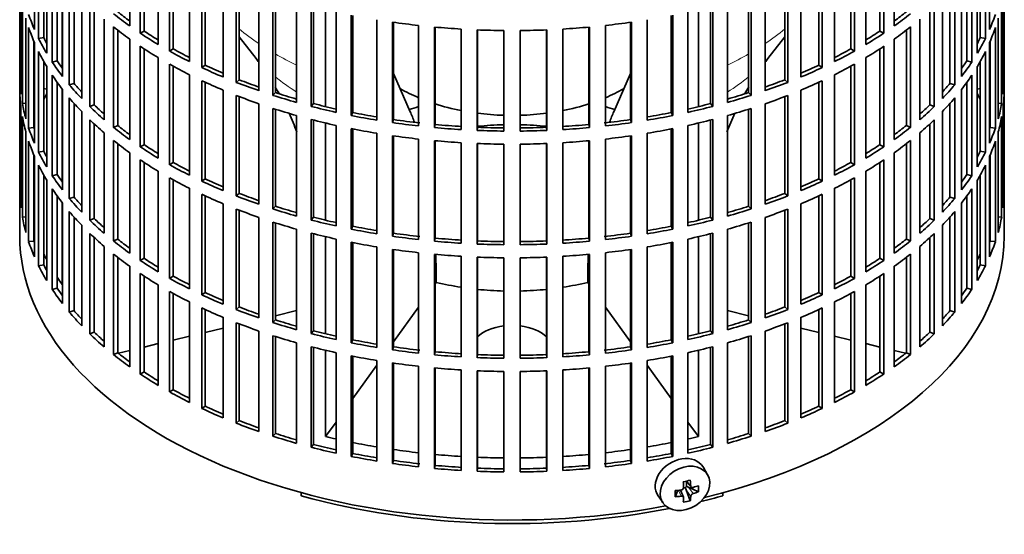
# Model space of a CAD drawing. Header units: millimetres. Extents: x 160 to 756, y -1041 to 1345.
# Tile 2 of 15: x 567 to 751, y -1027 to -930. Entities that reach past the tile are written whole.
import ezdxf

# ---------------------------------------------------------------- set-up
doc = ezdxf.new("R2010")
doc.units = ezdxf.units.MM
for name, color, linetype in [('M5X8_UNI7687', 7, 'Continuous'), ('VSI134_FILTRO_A', 7, 'Continuous'), ('VSI134_GIUNTO_8×', 7, 'Continuous'), ('VSI134_SUPPORTO_', 7, 'Continuous')]:
    doc.layers.add(name, color=color, linetype=linetype)

# ---------------------------------------------------------------- blocks, each defined once
blk = doc.blocks.new('SE4')
at = {"layer": 'M5X8_UNI7687', "color": 7, "linetype": 'Continuous', "lineweight": 35}
for p, q in [((571.66, -943.37), (571.11, -943.27)), ((746.12, -943.27), (745.57, -943.37)), ((695.17, -1015.46), (694.38, -1014.07)), ((691.1, -1016.65), (692.11, -1017.73)), ((691.23, -1016.79), (691.23, -1017.64)), ((689.08, -1019.55), (689.61, -1018.37)), ((690.66, -1019.64), (690.11, -1018.3)), ((691.06, -1017.83), (690.64, -1017.92)), ((691.93, -1020.29), (691.16, -1018.28)), ((693.47, -1018.63), (691.63, -1017.77)), ((685.92, -1019.4), (686.84, -1020.71))]:
    blk.add_line(p, q, dxfattribs=at)
at = {"layer": 'M5X8_UNI7687', "color": 4, "linetype": 'Continuous', "lineweight": 9}
for p, q in [((691.2, -1016.63), (692.02, -1017.5)), ((690.21, -1019.45), (689.76, -1018.35)), ((692.02, -1019.48), (691.16, -1018.28)), ((691.63, -1017.77), (692.48, -1018.97))]:
    blk.add_line(p, q, dxfattribs=at)
at = {"layer": 'M5X8_UNI7687', "color": 7, "linetype": 'Continuous', "lineweight": 35}
for centre, radius, start, end in [((577.99, -949.77), 10, 149.5344, 150.749), ((690.15, -1017.77), 0.528, 276.4555, 357.8986)]:
    blk.add_arc(centre, radius, start, end, dxfattribs=at)
for centre, major_axis, ratio, start_param, end_param in [((569.82, -948.05), (1.01, 4.83), 0.279258, 0.911533, 0.977038), ((690.08, -1016.62), (4.23, 2.67), 0.767256, 0, 3.174849), ((690.08, -1016.62), (4.23, 2.67), 0.767256, 6.249929, 6.283185), ((688.72, -1016.96), (9.07, 1.85), 0.019763, -1.362564, -1.212872), ((688.11, -1013.24), (1.53, -9.88), 0.211325, 1.060011, 1.174571), ((687.82, -1013.3), (2.6, -9.66), 0.345066, 1.029371, 1.14393), ((687.97, -1013.39), (9.99, 0.35), 0.508283, -1.119427, -1.004868), ((685.84, -1015.06), (5.99, -7.06), 0.675161, 0.597011, 0.746703), ((687.97, -1013.39), (9.99, 0.35), 0.508283, 4.80694, 4.9215), ((691.6, -1013.85), (-1.49, -9.14), 0.222064, -1.011937, -0.862245), ((691.47, -1017.95), (-0.426, -0.263), 0.771805, 4.793187, 5.319985), ((691.64, -1018.19), (-0.389, 0.866), 0.498877, 0.936528, 1.454729), ((691.64, -1018.19), (-0.787, 0.46), 0.398513, 4.948942, 5.467143), ((687.97, -1013.14), (9.99, -0.39), 0.642024, -1.076849, -0.96229), ((687.97, -1013.14), (9.99, -0.39), 0.642024, 4.849519, 4.964078), ((688.11, -1013.24), (1.53, -9.88), 0.211325, 0.703193, 0.817753), ((688.72, -1011.96), (8.01, -4.64), 0.916989, 5.413008, 5.5627), ((687.82, -1013.3), (2.6, -9.66), 0.345066, 0.672553, 0.787113)]:
    blk.add_ellipse(centre, major_axis=major_axis, ratio=ratio, start_param=start_param, end_param=end_param, dxfattribs=at)
blk.add_ellipse((690.94, -1017.98), major_axis=(-4.17, -2.63), ratio=0.767256, dxfattribs=at)
for points in [[(692.02, -1017.5), (692.02, -1017.52), (692.02, -1017.55), (692.03, -1017.59), (692.04, -1017.63), (692.06, -1017.66), (692.08, -1017.69), (692.1, -1017.72), (692.13, -1017.75), (692.16, -1017.78), (692.2, -1017.8), (692.23, -1017.81), (692.27, -1017.82), (692.31, -1017.83), (692.35, -1017.83), (692.39, -1017.83), (692.44, -1017.82), (692.47, -1017.82), (692.48, -1017.81)], [(692.48, -1018.97), (692.47, -1018.98), (692.44, -1018.99), (692.39, -1019.01), (692.35, -1019.03), (692.31, -1019.05), (692.27, -1019.08), (692.23, -1019.11), (692.2, -1019.14), (692.16, -1019.18), (692.13, -1019.21), (692.1, -1019.25), (692.08, -1019.29), (692.06, -1019.33), (692.04, -1019.36), (692.03, -1019.4), (692.02, -1019.44), (692.02, -1019.46), (692.02, -1019.48)], [(690.68, -1019.76), (690.68, -1019.74), (690.68, -1019.72), (690.67, -1019.68), (690.66, -1019.65), (690.65, -1019.62), (690.63, -1019.59), (690.61, -1019.56), (690.58, -1019.54), (690.55, -1019.51), (690.52, -1019.49), (690.48, -1019.48), (690.44, -1019.46), (690.4, -1019.45), (690.35, -1019.45), (690.31, -1019.44), (690.26, -1019.44), (690.23, -1019.45), (690.21, -1019.45)]]:
    blk.add_open_spline(points, degree=3, dxfattribs=at)
at = {"layer": 'VSI134_FILTRO_A', "color": 7, "linetype": 'Continuous', "lineweight": 35}
for p, q in [((566.62, -806.68), (566.62, -970.79)), ((750.62, -970.79), (750.62, -806.68)), ((569.37, -913.48), (569.37, -932.25)), ((587.18, -912.81), (587.18, -931.59)), ((589.12, -914.15), (589.12, -932.93)), ((728.11, -914.15), (728.11, -932.93)), ((730.06, -912.81), (730.06, -931.59)), ((747.86, -913.48), (747.86, -932.25)), ((570.16, -915.16), (570.16, -933.94)), ((589.86, -914.64), (589.86, -932.54)), ((592.5, -916.28), (592.5, -935.06)), ((724.73, -916.28), (724.73, -935.06)), ((727.37, -914.64), (727.37, -932.54)), ((747.08, -915.16), (747.08, -933.94)), ((571.11, -916.97), (571.11, -933.77)), ((571.66, -917.92), (571.66, -936.7)), ((594.64, -917.52), (594.64, -936.3)), ((595.32, -917.89), (595.32, -935.87)), ((721.92, -917.89), (721.92, -935.87)), ((722.59, -917.52), (722.59, -936.3)), ((745.57, -917.92), (745.57, -936.7)), ((746.12, -916.97), (746.12, -933.77)), ((572.69, -919.56), (572.69, -938.34)), ((598.33, -919.47), (598.33, -938.25)), ((718.9, -919.47), (718.9, -938.25)), ((744.54, -919.56), (744.54, -938.34)), ((573.62, -920.9), (573.62, -938.12)), ((600.65, -920.59), (600.65, -939.37)), ((601.26, -920.87), (601.26, -938.91)), ((715.98, -920.87), (715.98, -938.91)), ((716.59, -920.59), (716.59, -939.37)), ((743.61, -920.9), (743.61, -938.12)), ((566.63, -922.68), (566.63, -941.46)), ((574.61, -922.23), (574.61, -941.01)), ((604.61, -922.35), (604.61, -941.13)), ((607.09, -923.35), (607.09, -942.13)), ((607.63, -923.56), (607.63, -941.64)), ((709.6, -923.56), (709.6, -941.64)), ((710.14, -923.35), (710.14, -942.13)), ((712.62, -922.35), (712.62, -941.13)), ((742.63, -922.23), (742.63, -941.01)), ((750.6, -922.68), (750.6, -941.46)), ((575.89, -923.81), (575.89, -942.59)), ((576.77, -924.84), (576.77, -942.32)), ((611.31, -924.9), (611.31, -943.68)), ((705.92, -924.9), (705.92, -943.68)), ((740.46, -924.84), (740.46, -942.32)), ((741.35, -923.81), (741.35, -942.59)), ((566.85, -925.56), (566.85, -944.34)), ((567.11, -927.3), (567.11, -946.08)), ((578.2, -926.37), (578.2, -945.15)), ((613.93, -925.78), (613.93, -944.56)), ((614.4, -925.92), (614.4, -944.04)), ((618.37, -927.11), (618.37, -945.89)), ((698.86, -927.11), (698.86, -945.89)), ((702.84, -925.92), (702.84, -944.04)), ((703.3, -925.78), (703.3, -944.56)), ((739.04, -926.37), (739.04, -945.15)), ((750.12, -927.3), (750.12, -946.08)), ((750.39, -925.56), (750.39, -944.34)), ((579.71, -927.89), (579.71, -946.66)), ((580.55, -928.68), (580.55, -946.35)), ((621.11, -927.85), (621.11, -946.63)), ((621.5, -927.95), (621.5, -946.09)), ((625.73, -928.95), (625.73, -947.73)), ((691.5, -928.95), (691.5, -947.73)), ((695.74, -927.95), (695.74, -946.09)), ((696.12, -927.85), (696.12, -946.63)), ((736.68, -928.68), (736.68, -946.35)), ((737.52, -927.89), (737.52, -946.66)), ((567.76, -930.16), (567.76, -948.94)), ((582.4, -930.32), (582.4, -949.1)), ((628.58, -929.55), (628.58, -948.33)), ((628.88, -929.61), (628.88, -947.78)), ((633.35, -930.42), (633.35, -949.2)), ((636.27, -930.87), (636.27, -949.65)), ((636.49, -930.9), (636.49, -949.09)), ((680.75, -930.9), (680.75, -949.09)), ((680.96, -930.87), (680.96, -949.65)), ((683.89, -930.42), (683.89, -949.2)), ((688.35, -929.61), (688.35, -947.78)), ((688.66, -929.55), (688.66, -948.33)), ((734.84, -930.32), (734.84, -949.1)), ((749.47, -930.16), (749.47, -948.94)), ((568.29, -931.89), (568.29, -950.67)), ((584.13, -931.75), (584.13, -950.53)), ((584.93, -932.37), (584.93, -950.18)), ((589.86, -932.54), (589.12, -932.93)), ((641.15, -931.5), (641.15, -950.27)), ((644.13, -931.8), (644.13, -950.58)), ((644.26, -931.81), (644.26, -950.01)), ((649.09, -932.18), (649.09, -950.96)), ((652.11, -932.33), (652.11, -951.11)), ((652.15, -932.33), (652.15, -950.53)), ((657.1, -932.45), (657.1, -951.23)), ((660.13, -932.45), (660.13, -951.23)), ((665.08, -932.33), (665.08, -950.53)), ((665.13, -932.33), (665.13, -951.11)), ((668.14, -932.18), (668.14, -950.96)), ((672.97, -931.81), (672.97, -950.01)), ((673.1, -931.8), (673.1, -950.58)), ((676.08, -931.5), (676.08, -950.27)), ((727.37, -932.54), (728.11, -932.93)), ((732.31, -932.37), (732.31, -950.18)), ((733.1, -931.75), (733.1, -950.53)), ((748.94, -931.89), (748.94, -950.67)), ((569.27, -934.46), (569.27, -950.54)), ((569.37, -934.7), (569.37, -953.48)), ((571.11, -933.77), (570.16, -933.94)), ((587.18, -934.04), (587.18, -952.82)), ((730.06, -934.04), (730.06, -952.82)), ((746.12, -933.77), (747.08, -933.94)), ((747.86, -934.7), (747.86, -953.48)), ((747.97, -934.46), (747.97, -950.54)), ((570.16, -936.39), (570.16, -955.17)), ((589.12, -935.38), (589.12, -954.16)), ((589.86, -935.87), (589.86, -953.77)), ((595.32, -935.87), (594.64, -936.3)), ((721.92, -935.87), (722.59, -936.3)), ((727.37, -935.87), (727.37, -953.77)), ((728.11, -935.38), (728.11, -954.16)), ((747.08, -936.39), (747.08, -955.17)), ((571.11, -938.2), (571.11, -955)), ((573.62, -938.12), (572.69, -938.34)), ((592.5, -937.51), (592.5, -956.29)), ((724.73, -937.51), (724.73, -956.29)), ((743.61, -938.12), (744.54, -938.34)), ((746.12, -938.2), (746.12, -955)), ((571.66, -939.15), (571.66, -957.93)), ((594.64, -938.75), (594.64, -957.52)), ((595.32, -939.12), (595.32, -957.1)), ((601.26, -938.91), (600.65, -939.37)), ((715.98, -938.91), (716.59, -939.37)), ((721.92, -939.12), (721.92, -957.1)), ((722.59, -938.75), (722.59, -957.52)), ((745.57, -939.15), (745.57, -957.93)), ((566.85, -941.45), (566.63, -941.46)), ((572.69, -940.79), (572.69, -959.57)), ((598.33, -940.7), (598.33, -959.48)), ((600.65, -941.82), (600.65, -960.6)), ((607.63, -941.64), (607.09, -942.13)), ((709.6, -941.64), (710.14, -942.13)), ((716.59, -941.82), (716.59, -960.6)), ((718.9, -940.7), (718.9, -959.48)), ((744.54, -940.79), (744.54, -959.57)), ((750.39, -941.45), (750.6, -941.46)), ((566.63, -943.91), (566.63, -962.69)), ((573.62, -942.13), (573.62, -959.35)), ((574.61, -943.46), (574.61, -962.23)), ((576.77, -942.32), (575.89, -942.59)), ((601.26, -942.1), (601.26, -960.14)), ((604.61, -943.58), (604.61, -962.36)), ((712.62, -943.58), (712.62, -962.36)), ((715.98, -942.1), (715.98, -960.14)), ((740.46, -942.32), (741.35, -942.59)), ((742.63, -943.46), (742.63, -962.23)), ((743.61, -942.13), (743.61, -959.35)), ((750.6, -943.91), (750.6, -962.69)), ((575.89, -945.04), (575.89, -963.82)), ((607.09, -944.58), (607.09, -963.36)), ((607.63, -944.79), (607.63, -962.87)), ((614.4, -944.04), (613.93, -944.56)), ((702.84, -944.04), (703.3, -944.56)), ((709.6, -944.79), (709.6, -962.87)), ((710.14, -944.58), (710.14, -963.36)), ((741.35, -945.04), (741.35, -963.82)), ((566.85, -946.79), (566.85, -965.57)), ((567.76, -946.03), (567.11, -946.08)), ((576.77, -946.06), (576.77, -963.55)), ((580.55, -946.35), (579.71, -946.66)), ((611.31, -946.13), (611.31, -964.91)), ((613.93, -947), (613.93, -965.78)), ((614.4, -947.15), (614.4, -965.27)), ((621.5, -946.09), (621.11, -946.63)), ((695.74, -946.09), (696.12, -946.63)), ((702.84, -947.15), (702.84, -965.27)), ((703.3, -947), (703.3, -965.78)), ((705.92, -946.13), (705.92, -964.91)), ((736.68, -946.35), (737.52, -946.66)), ((740.46, -946.06), (740.46, -963.55)), ((749.47, -946.03), (750.12, -946.08)), ((750.39, -946.79), (750.39, -965.57)), ((567.11, -948.53), (567.11, -967.31)), ((578.2, -947.6), (578.2, -966.38)), ((579.71, -949.11), (579.71, -967.89)), ((618.37, -948.34), (618.37, -967.12)), ((621.11, -949.08), (621.11, -967.86)), ((621.5, -949.17), (621.5, -967.32)), ((628.88, -947.78), (628.58, -948.33)), ((636.49, -949.09), (636.27, -949.65)), ((680.75, -949.09), (680.96, -949.65)), ((688.35, -947.78), (688.66, -948.33)), ((695.74, -949.17), (695.74, -967.32)), ((696.12, -949.08), (696.12, -967.86)), ((698.86, -948.34), (698.86, -967.12)), ((737.52, -949.11), (737.52, -967.89)), ((739.04, -947.6), (739.04, -966.38)), ((750.12, -948.53), (750.12, -967.31)), ((569.27, -950.54), (568.29, -950.67)), ((580.55, -949.91), (580.55, -967.58)), ((584.93, -950.18), (584.13, -950.53)), ((625.73, -950.18), (625.73, -968.96)), ((628.58, -950.78), (628.58, -969.56)), ((628.88, -950.84), (628.88, -969.01)), ((644.26, -950.01), (644.13, -950.58)), ((652.15, -950.53), (652.11, -951.11)), ((665.08, -950.53), (665.13, -951.11)), ((672.97, -950.01), (673.1, -950.58)), ((688.35, -950.84), (688.35, -969.01)), ((688.66, -950.78), (688.66, -969.56)), ((691.5, -950.18), (691.5, -968.96)), ((732.31, -950.18), (733.1, -950.53)), ((736.68, -949.91), (736.68, -967.58)), ((747.97, -950.54), (748.94, -950.67)), ((567.76, -951.39), (567.76, -970.17)), ((568.29, -953.11), (568.29, -971.89)), ((582.4, -951.55), (582.4, -970.33)), ((584.13, -952.98), (584.13, -971.76)), ((633.35, -951.65), (633.35, -970.43)), ((636.27, -952.1), (636.27, -970.88)), ((636.49, -952.13), (636.49, -970.31)), ((641.15, -952.72), (641.15, -971.5)), ((644.13, -953.03), (644.13, -971.81)), ((644.26, -953.04), (644.26, -971.23)), ((672.97, -953.04), (672.97, -971.23)), ((673.1, -953.03), (673.1, -971.81)), ((676.08, -952.72), (676.08, -971.5)), ((680.75, -952.13), (680.75, -970.31)), ((680.96, -952.1), (680.96, -970.88)), ((683.89, -951.65), (683.89, -970.43)), ((733.1, -952.98), (733.1, -971.76)), ((734.84, -951.55), (734.84, -970.33)), ((748.94, -953.11), (748.94, -971.89)), ((749.47, -951.39), (749.47, -970.17)), ((584.93, -953.6), (584.93, -971.41)), ((589.86, -953.77), (589.12, -954.16)), ((649.09, -953.4), (649.09, -972.18)), ((652.11, -953.56), (652.11, -972.34)), ((652.15, -953.56), (652.15, -971.76)), ((657.1, -953.68), (657.1, -972.46)), ((660.13, -953.68), (660.13, -972.46)), ((665.08, -953.56), (665.08, -971.76)), ((665.13, -953.56), (665.13, -972.34)), ((668.14, -953.4), (668.14, -972.18)), ((727.37, -953.77), (728.11, -954.16)), ((732.31, -953.6), (732.31, -971.41)), ((569.27, -955.69), (569.27, -971.77)), ((569.37, -955.93), (569.37, -974.71)), ((571.11, -955), (570.16, -955.17)), ((587.18, -955.27), (587.18, -974.05)), ((589.12, -956.61), (589.12, -975.39)), ((728.11, -956.61), (728.11, -975.39)), ((730.06, -955.27), (730.06, -974.05)), ((746.12, -955), (747.08, -955.17)), ((747.86, -955.93), (747.86, -974.71)), ((747.97, -955.69), (747.97, -971.77)), ((570.16, -957.62), (570.16, -976.4)), ((589.86, -957.09), (589.86, -975)), ((595.32, -957.1), (594.64, -957.52)), ((721.92, -957.1), (722.59, -957.52)), ((727.37, -957.09), (727.37, -975)), ((747.08, -957.62), (747.08, -976.4)), ((571.11, -959.43), (571.11, -976.23)), ((571.66, -960.37), (571.66, -979.15)), ((573.62, -959.35), (572.69, -959.57)), ((592.5, -958.74), (592.5, -977.52)), ((594.64, -959.97), (594.64, -978.75)), ((595.32, -960.35), (595.32, -978.33)), ((601.26, -960.14), (600.65, -960.6)), ((715.98, -960.14), (716.59, -960.6)), ((721.92, -960.35), (721.92, -978.33)), ((722.59, -959.97), (722.59, -978.75)), ((724.73, -958.74), (724.73, -977.52)), ((743.61, -959.35), (744.54, -959.57)), ((745.57, -960.37), (745.57, -979.15)), ((746.12, -959.43), (746.12, -976.23)), ((572.69, -962.02), (572.69, -980.8)), ((598.33, -961.92), (598.33, -980.7)), ((718.9, -961.92), (718.9, -980.7)), ((744.54, -962.02), (744.54, -980.8)), ((566.85, -962.68), (566.63, -962.69)), ((573.62, -963.36), (573.62, -980.58)), ((576.77, -963.55), (575.89, -963.82)), ((600.65, -963.05), (600.65, -981.83)), ((601.26, -963.33), (601.26, -981.37)), ((607.63, -962.87), (607.09, -963.36)), ((709.6, -962.87), (710.14, -963.36)), ((715.98, -963.33), (715.98, -981.37)), ((716.59, -963.05), (716.59, -981.83)), ((740.46, -963.55), (741.35, -963.82)), ((743.61, -963.36), (743.61, -980.58)), ((750.39, -962.68), (750.6, -962.69)), ((574.61, -964.68), (574.61, -983.46)), ((604.61, -964.81), (604.61, -983.59)), ((607.09, -965.81), (607.09, -984.59)), ((614.4, -965.27), (613.93, -965.78)), ((702.84, -965.27), (703.3, -965.78)), ((710.14, -965.81), (710.14, -984.59)), ((712.62, -964.81), (712.62, -983.59)), ((742.63, -964.68), (742.63, -983.46)), ((567.76, -967.26), (567.11, -967.31)), ((575.89, -966.27), (575.89, -985.05)), ((576.77, -967.29), (576.77, -984.78)), ((580.55, -967.58), (579.71, -967.89)), ((607.63, -966.02), (607.63, -984.1)), ((611.31, -967.36), (611.31, -986.14)), ((621.5, -967.32), (621.11, -967.86)), ((695.74, -967.32), (696.12, -967.86)), ((705.92, -967.36), (705.92, -986.14)), ((709.6, -966.02), (709.6, -984.1)), ((736.68, -967.58), (737.52, -967.89)), ((740.46, -967.29), (740.46, -984.78)), ((741.35, -966.27), (741.35, -985.05)), ((749.47, -967.26), (750.12, -967.31)), ((578.2, -968.83), (578.2, -987.61)), ((613.93, -968.23), (613.93, -987.01)), ((614.4, -968.38), (614.4, -986.5)), ((618.37, -969.57), (618.37, -988.35)), ((628.88, -969.01), (628.58, -969.56)), ((688.35, -969.01), (688.66, -969.56)), ((698.86, -969.57), (698.86, -988.35)), ((702.84, -968.38), (702.84, -986.5)), ((703.3, -968.23), (703.3, -987.01)), ((739.04, -968.83), (739.04, -987.61)), ((579.71, -970.34), (579.71, -989.12)), ((580.55, -971.14), (580.55, -988.81)), ((584.93, -971.41), (584.13, -971.76)), ((621.11, -970.31), (621.11, -989.08)), ((621.5, -970.4), (621.5, -988.55)), ((625.73, -971.41), (625.73, -990.19)), ((636.49, -970.31), (636.27, -970.88)), ((644.26, -971.23), (644.13, -971.81)), ((672.97, -971.23), (673.1, -971.81)), ((680.75, -970.31), (680.96, -970.88)), ((691.5, -971.41), (691.5, -990.19)), ((695.74, -970.4), (695.74, -988.55)), ((696.12, -970.31), (696.12, -989.08)), ((732.31, -971.41), (733.1, -971.76)), ((736.68, -971.14), (736.68, -988.81)), ((737.52, -970.34), (737.52, -989.12)), ((569.27, -971.77), (568.29, -971.89)), ((582.4, -972.78), (582.4, -991.56)), ((628.58, -972.01), (628.58, -990.79)), ((628.88, -972.07), (628.88, -990.24)), ((633.35, -972.88), (633.35, -991.66)), ((636.27, -973.33), (636.27, -992.11)), ((636.49, -973.36), (636.49, -991.54)), ((652.15, -971.76), (652.11, -972.34)), ((665.08, -971.76), (665.13, -972.34)), ((680.75, -973.36), (680.75, -991.54)), ((680.96, -973.33), (680.96, -992.11)), ((683.89, -972.88), (683.89, -991.66)), ((688.35, -972.07), (688.35, -990.24)), ((688.66, -972.01), (688.66, -990.79)), ((734.84, -972.78), (734.84, -991.56)), ((747.97, -971.77), (748.94, -971.89)), ((584.13, -974.21), (584.13, -992.99)), ((584.93, -974.83), (584.93, -992.64)), ((589.86, -975), (589.12, -975.39)), ((641.15, -973.95), (641.15, -992.73)), ((644.13, -974.26), (644.13, -993.04)), ((644.26, -974.27), (644.26, -992.46)), ((649.09, -974.63), (649.09, -993.41)), ((652.11, -974.79), (652.11, -993.57)), ((652.15, -974.79), (652.15, -992.99)), ((657.1, -974.91), (657.1, -993.69)), ((660.13, -974.91), (660.13, -993.69)), ((665.08, -974.79), (665.08, -992.99)), ((665.13, -974.79), (665.13, -993.57)), ((668.14, -974.63), (668.14, -993.41)), ((672.97, -974.27), (672.97, -992.46)), ((673.1, -974.26), (673.1, -993.04)), ((676.08, -973.95), (676.08, -992.73)), ((727.37, -975), (728.11, -975.39)), ((732.31, -974.83), (732.31, -992.64)), ((733.1, -974.21), (733.1, -992.99)), ((571.11, -976.23), (570.16, -976.4)), ((587.18, -976.5), (587.18, -995.28)), ((730.06, -976.5), (730.06, -995.28)), ((746.12, -976.23), (747.08, -976.4)), ((589.12, -977.84), (589.12, -996.62)), ((589.86, -978.32), (589.86, -996.23)), ((595.32, -978.33), (594.64, -978.75)), ((721.92, -978.33), (722.59, -978.75)), ((727.37, -978.32), (727.37, -996.23)), ((728.11, -977.84), (728.11, -996.62)), ((573.62, -980.58), (572.69, -980.8)), ((592.5, -979.97), (592.5, -998.75)), ((724.73, -979.97), (724.73, -998.75)), ((743.61, -980.58), (744.54, -980.8)), ((594.64, -981.2), (594.64, -999.98)), ((595.32, -981.58), (595.32, -999.56)), ((601.26, -981.37), (600.65, -981.83)), ((715.98, -981.37), (716.59, -981.83)), ((721.92, -981.58), (721.92, -999.56)), ((722.59, -981.2), (722.59, -999.98)), ((598.33, -983.15), (598.33, -1001.93)), ((600.65, -984.28), (600.65, -1003.06)), ((607.63, -984.1), (607.09, -984.59)), ((709.6, -984.1), (710.14, -984.59)), ((716.59, -984.28), (716.59, -1003.06)), ((718.9, -983.15), (718.9, -1001.93)), ((576.77, -984.78), (575.89, -985.05)), ((601.26, -984.56), (601.26, -1002.6)), ((604.61, -986.03), (604.61, -1004.81)), ((712.62, -986.03), (712.62, -1004.81)), ((715.98, -984.56), (715.98, -1002.6)), ((740.46, -984.78), (741.35, -985.05)), ((607.09, -987.04), (607.09, -1005.82)), ((607.63, -987.25), (607.63, -1005.33)), ((614.4, -986.5), (613.93, -987.01)), ((702.84, -986.5), (703.3, -987.01)), ((709.6, -987.25), (709.6, -1005.33)), ((710.14, -987.04), (710.14, -1005.82)), ((580.55, -988.81), (579.71, -989.12)), ((611.31, -988.59), (611.31, -1007.37)), ((613.93, -989.46), (613.93, -1008.24)), ((614.4, -989.61), (614.4, -1007.73)), ((621.5, -988.55), (621.11, -989.08)), ((695.74, -988.55), (696.12, -989.08)), ((702.84, -989.61), (702.84, -1007.73)), ((703.3, -989.46), (703.3, -1008.24)), ((705.92, -988.59), (705.92, -1007.37)), ((736.68, -988.81), (737.52, -989.12)), ((618.37, -990.8), (618.37, -1009.57)), ((621.11, -991.53), (621.11, -1010.31)), ((621.5, -991.63), (621.5, -1009.78)), ((628.88, -990.24), (628.58, -990.79)), ((636.49, -991.54), (636.27, -992.11)), ((680.75, -991.54), (680.96, -992.11)), ((688.35, -990.24), (688.66, -990.79)), ((695.74, -991.63), (695.74, -1009.78)), ((696.12, -991.53), (696.12, -1010.31)), ((698.86, -990.8), (698.86, -1009.57)), ((584.93, -992.64), (584.13, -992.99)), ((625.73, -992.64), (625.73, -1011.42)), ((628.58, -993.24), (628.58, -1012.02)), ((628.88, -993.3), (628.88, -1011.47)), ((644.26, -992.46), (644.13, -993.04)), ((652.15, -992.99), (652.11, -993.57)), ((665.08, -992.99), (665.13, -993.57)), ((672.97, -992.46), (673.1, -993.04)), ((688.35, -993.3), (688.35, -1011.47)), ((688.66, -993.24), (688.66, -1012.02)), ((691.5, -992.64), (691.5, -1011.42)), ((732.31, -992.64), (733.1, -992.99)), ((633.35, -994.1), (633.35, -1012.88)), ((636.27, -994.56), (636.27, -1013.34)), ((636.49, -994.59), (636.49, -1012.77)), ((641.15, -995.18), (641.15, -1013.96)), ((676.08, -995.18), (676.08, -1013.96)), ((680.75, -994.59), (680.75, -1012.77)), ((680.96, -994.56), (680.96, -1013.34)), ((683.89, -994.1), (683.89, -1012.88)), ((589.86, -996.23), (589.12, -996.62)), ((644.13, -995.49), (644.13, -1014.26)), ((644.26, -995.5), (644.26, -1013.69)), ((649.09, -995.86), (649.09, -1014.64)), ((652.11, -996.01), (652.11, -1014.79)), ((652.15, -996.02), (652.15, -1014.22)), ((657.1, -996.14), (657.1, -1014.92)), ((660.13, -996.14), (660.13, -1014.92)), ((665.08, -996.02), (665.08, -1014.22)), ((665.13, -996.01), (665.13, -1014.79)), ((668.14, -995.86), (668.14, -1014.64)), ((672.97, -995.5), (672.97, -1013.69)), ((673.1, -995.49), (673.1, -1014.26)), ((727.37, -996.23), (728.11, -996.62)), ((595.32, -999.56), (594.64, -999.98)), ((721.92, -999.56), (722.59, -999.98)), ((601.26, -1002.6), (600.65, -1003.06)), ((715.98, -1002.6), (716.59, -1003.06)), ((607.63, -1005.33), (607.09, -1005.82)), ((709.6, -1005.33), (710.14, -1005.82)), ((614.4, -1007.73), (613.93, -1008.24)), ((702.84, -1007.73), (703.3, -1008.24)), ((621.5, -1009.78), (621.11, -1010.31)), ((695.74, -1009.78), (696.12, -1010.31)), ((628.88, -1011.47), (628.58, -1012.02)), ((688.35, -1011.47), (688.66, -1012.02)), ((636.49, -1012.77), (636.27, -1013.34)), ((644.26, -1013.69), (644.13, -1014.26)), ((672.97, -1013.69), (673.1, -1014.26)), ((680.75, -1012.77), (680.96, -1013.34)), ((652.15, -1014.22), (652.11, -1014.79)), ((665.08, -1014.22), (665.13, -1014.79))]:
    blk.add_line(p, q, dxfattribs=at)
for centre, major_axis, start_param, end_param in [((658.62, -898.12), (-91, 0), 0.627022, 0.668018), ((658.62, -898.12), (91, 0), -0.668018, -0.627022), ((658.62, -919.35), (-92, 0), 0.190989, 0.245343), ((658.62, -898.12), (-92, 0), 0.627321, 0.681676), ((658.62, -879.34), (-92, 0), 1.325453, 1.379807), ((658.62, -879.34), (92, 0), -1.379807, -1.325453), ((658.62, -898.12), (92, 0), -0.681676, -0.627321), ((658.62, -919.35), (92, 0), -0.245343, -0.190989), ((658.62, -921.8), (-92, 0), 0.190989, 0.245343), ((658.62, -900.57), (-92, 0), 0.627321, 0.681676), ((658.62, -898.12), (-91, 0), 0.714289, 0.757518), ((658.62, -879.34), (-92, 0), 1.412719, 1.467074), ((658.62, -879.34), (-92, 0), 1.499986, 1.55434), ((658.62, -879.34), (92, 0), 4.728845, 4.783199), ((658.62, -879.34), (92, 0), -1.467074, -1.412719), ((658.62, -898.12), (91, 0), -0.757518, -0.714289), ((658.62, -900.57), (92, 0), -0.681676, -0.627321), ((658.62, -921.8), (92, 0), -0.245343, -0.190989), ((658.62, -919.35), (-92, 0), 0.278255, 0.33261), ((658.62, -919.35), (-91, 0), 0.277957, 0.299174), ((658.62, -898.12), (-92, 0), 0.714588, 0.768942), ((658.62, -898.12), (92, 0), -0.768942, -0.714588), ((658.62, -919.35), (91, 0), -0.299174, -0.277957), ((658.62, -919.35), (92, 0), -0.33261, -0.278255), ((658.62, -921.8), (-92, 0), 0.278255, 0.33261), ((658.62, -900.57), (-92, 0), 0.714588, 0.768942), ((658.62, -898.12), (-92, 0), 0.801854, 0.856209), ((658.62, -898.12), (-91, 0), 0.801555, 0.846635), ((658.62, -898.12), (91, 0), -0.846635, -0.801555), ((658.62, -898.12), (92, 0), -0.856209, -0.801854), ((658.62, -900.57), (92, 0), -0.768942, -0.714588), ((658.62, -921.8), (92, 0), -0.33261, -0.278255), ((658.62, -919.35), (-92, 0), 0.365522, 0.419876), ((658.62, -919.35), (-91, 0), 0.365223, 0.394539), ((658.62, -919.35), (91, 0), -0.394539, -0.365223), ((658.62, -919.35), (92, 0), -0.419876, -0.365522), ((658.62, -900.57), (-92, 0), 0.801854, 0.856209), ((658.62, -898.12), (-92, 0), 0.889121, 0.943475), ((658.62, -898.12), (-91, 0), 0.888822, 0.935485), ((658.62, -898.12), (91, 0), -0.935485, -0.888822), ((658.62, -898.12), (92, 0), -0.943475, -0.889121), ((658.62, -900.57), (92, 0), -0.856209, -0.801854), ((658.62, -940.58), (-92, 0), 0.016456, 0.07081), ((658.62, -921.8), (-92, 0), 0.365522, 0.419876), ((658.62, -900.57), (-92, 0), 0.889121, 0.943475), ((658.62, -898.12), (-91, 0), 0.976088, 1.024141), ((658.62, -898.12), (91, 0), -1.024141, -0.976088), ((658.62, -900.57), (92, 0), -0.943475, -0.889121), ((658.62, -921.8), (92, 0), -0.419876, -0.365522), ((658.62, -940.58), (92, 0), 6.212375, 6.266729), ((658.62, -943.03), (-92, 0), 0.016456, 0.07081), ((658.62, -919.35), (-92, 0), 0.452788, 0.507143), ((658.62, -919.35), (-91, 0), 0.45249, 0.486998), ((658.62, -898.12), (-92, 0), 0.976387, 1.030742), ((658.62, -898.12), (92, 0), -1.030742, -0.976387), ((658.62, -919.35), (91, 0), -0.486998, -0.45249), ((658.62, -919.35), (92, 0), -0.507143, -0.452788), ((658.62, -943.03), (92, 0), 6.212375, 6.266729), ((658.62, -921.8), (-92, 0), 0.452788, 0.507143), ((658.62, -900.57), (-92, 0), 0.976387, 1.030742), ((658.62, -898.12), (-92, 0), 1.063654, 1.118008), ((658.62, -898.12), (-91, 0), 1.063355, 1.112655), ((658.62, -898.12), (91, 0), -1.112655, -1.063355), ((658.62, -898.12), (92, 0), -1.118008, -1.063654), ((658.62, -900.57), (92, 0), -1.030742, -0.976387), ((658.62, -921.8), (92, 0), -0.507143, -0.452788), ((658.62, -940.58), (-92, 0), 0.103722, 0.158077), ((658.62, -919.35), (-92, 0), 0.540055, 0.594409), ((658.62, -919.35), (-91, 0), 0.539756, 0.577951), ((658.62, -900.57), (-92, 0), 1.063654, 1.118008), ((658.62, -898.12), (-92, 0), 1.15092, 1.205275), ((658.62, -898.12), (-91, 0), 1.150621, 1.201065), ((658.62, -898.12), (91, 0), -1.201065, -1.150621), ((658.62, -898.12), (92, 0), -1.205275, -1.15092), ((658.62, -900.57), (92, 0), -1.118008, -1.063654), ((658.62, -919.35), (91, 0), -0.577951, -0.539756), ((658.62, -919.35), (92, 0), -0.594409, -0.540055), ((658.62, -940.58), (92, 0), -0.158077, -0.103722), ((658.62, -943.03), (-92, 0), 0.103722, 0.158077), ((658.62, -961.81), (-92, 0), -0.245343, -0.240575), ((658.62, -921.8), (-92, 0), 0.540055, 0.594409), ((658.62, -900.57), (-92, 0), 1.15092, 1.205275), ((658.62, -898.12), (-92, 0), 1.238186, 1.292541), ((658.62, -898.12), (-91, 0), 1.237888, 1.2894), ((658.62, -898.12), (-91, 0), 1.325154, 1.380106), ((658.62, -898.12), (91, 0), -1.380106, -1.325154), ((658.62, -898.12), (91, 0), -1.2894, -1.237888), ((658.62, -898.12), (92, 0), -1.292541, -1.238186), ((658.62, -900.57), (92, 0), -1.205275, -1.15092), ((658.62, -921.8), (92, 0), -0.594409, -0.540055), ((658.62, -943.03), (92, 0), -0.158077, -0.103722), ((658.62, -940.58), (-92, 0), 0.190989, 0.245343), ((658.62, -940.58), (-91, 0), 0.19069, 0.196715), ((658.62, -919.35), (-92, 0), 0.627321, 0.681676), ((658.62, -919.35), (-91, 0), 0.627022, 0.668018), ((658.62, -900.57), (-92, 0), 1.238186, 1.292541), ((658.62, -898.12), (-92, 0), 1.325453, 1.379807), ((658.62, -898.12), (-92, 0), 1.412719, 1.467074), ((658.62, -898.12), (-91, 0), 1.412421, 1.467373), ((658.62, -898.12), (-92, 0), 1.499986, 1.55434), ((658.62, -898.12), (-91, 0), 1.499687, 1.554639), ((658.62, -898.12), (91, 0), 4.728546, 4.783498), ((658.62, -898.12), (92, 0), 4.728845, 4.783199), ((658.62, -898.12), (91, 0), -1.467373, -1.412421), ((658.62, -898.12), (92, 0), -1.467074, -1.412719), ((658.62, -898.12), (92, 0), -1.379807, -1.325453), ((658.62, -900.57), (92, 0), -1.292541, -1.238186), ((658.62, -919.35), (91, 0), -0.668018, -0.627022), ((658.62, -919.35), (92, 0), -0.681676, -0.627321), ((658.62, -940.58), (92, 0), -0.245343, -0.190989), ((658.62, -943.03), (-92, 0), 0.190989, 0.245343), ((658.62, -921.8), (-92, 0), 0.627321, 0.681676), ((658.62, -900.57), (-92, 0), 1.325453, 1.379807), ((658.62, -900.57), (-92, 0), 1.412719, 1.467074), ((658.62, -900.57), (92, 0), -1.467074, -1.412719), ((658.62, -900.57), (92, 0), -1.379807, -1.325453), ((658.62, -921.8), (92, 0), -0.681676, -0.627321), ((658.62, -943.03), (92, 0), -0.245343, -0.190989), ((658.62, -919.35), (-92, 0), 0.714588, 0.768942), ((658.62, -919.35), (-91, 0), 0.714289, 0.757518), ((658.62, -900.57), (-92, 0), 1.499986, 1.55434), ((658.62, -900.57), (92, 0), 4.728845, 4.783199), ((658.62, -919.35), (91, 0), -0.757518, -0.714289), ((658.62, -919.35), (92, 0), -0.768942, -0.714588), ((658.62, -940.58), (-92, 0), 0.278255, 0.33261), ((658.62, -940.58), (-91, 0), 0.277957, 0.299174), ((658.62, -921.8), (-92, 0), 0.714588, 0.768942), ((658.62, -921.8), (92, 0), -0.768942, -0.714588), ((658.62, -940.58), (91, 0), -0.299174, -0.277957), ((658.62, -940.58), (92, 0), -0.33261, -0.278255), ((658.62, -943.03), (-92, 0), 0.278255, 0.33261), ((658.62, -919.35), (-92, 0), 0.801854, 0.856209), ((658.62, -919.35), (-91, 0), 0.801555, 0.846635), ((658.62, -919.35), (91, 0), -0.846635, -0.801555), ((658.62, -919.35), (92, 0), -0.856209, -0.801854), ((658.62, -943.03), (92, 0), -0.33261, -0.278255), ((658.62, -940.58), (-92, 0), 0.365522, 0.419876), ((658.62, -940.58), (-91, 0), 0.365223, 0.394539), ((658.62, -921.8), (-92, 0), 0.801854, 0.856209), ((658.62, -919.35), (-91, 0), 0.888822, 0.935485), ((658.62, -919.35), (91, 0), -0.935485, -0.888822), ((658.62, -921.8), (92, 0), -0.856209, -0.801854), ((658.62, -940.58), (91, 0), -0.394539, -0.365223), ((658.62, -940.58), (92, 0), -0.419876, -0.365522), ((658.62, -943.03), (-92, 0), 0.365522, 0.419876), ((658.62, -919.35), (-92, 0), 0.889121, 0.943475), ((658.62, -919.35), (92, 0), -0.943475, -0.889121), ((658.62, -943.03), (92, 0), -0.419876, -0.365522), ((658.62, -961.81), (-92, 0), 0.016456, 0.07081), ((658.62, -940.58), (-92, 0), 0.452788, 0.507143), ((658.62, -940.58), (-91, 0), 0.45249, 0.486998), ((658.62, -921.8), (-92, 0), 0.889121, 0.943475), ((658.62, -919.35), (-92, 0), 0.976387, 1.030742), ((658.62, -919.35), (-91, 0), 0.976088, 1.024141), ((658.62, -919.35), (91, 0), -1.024141, -0.976088), ((658.62, -919.35), (92, 0), -1.030742, -0.976387), ((658.62, -921.8), (92, 0), -0.943475, -0.889121), ((658.62, -940.58), (91, 0), -0.486998, -0.45249), ((658.62, -940.58), (92, 0), -0.507143, -0.452788), ((658.62, -961.81), (92, 0), 6.212375, 6.266729), ((658.62, -921.8), (-92, 0), 0.976387, 1.030742), ((658.62, -919.35), (-92, 0), 1.063654, 1.118008), ((658.62, -919.35), (-91, 0), 1.063355, 1.112655), ((658.62, -919.35), (91, 0), -1.112655, -1.063355), ((658.62, -919.35), (92, 0), -1.118008, -1.063654), ((658.62, -921.8), (92, 0), -1.030742, -0.976387), ((658.62, -961.81), (-92, 0), 0.103722, 0.158077), ((658.62, -943.03), (-92, 0), 0.452788, 0.507143), ((658.62, -940.58), (-91, 0), 0.539756, 0.577951), ((658.62, -919.35), (-91, 0), 1.150621, 1.201065), ((658.62, -919.35), (91, 0), -1.201065, -1.150621), ((658.62, -940.58), (91, 0), -0.577951, -0.539756), ((658.62, -943.03), (92, 0), -0.507143, -0.452788), ((658.62, -961.81), (92, 0), -0.158077, -0.103722), ((658.62, -940.58), (-92, 0), 0.540055, 0.594409), ((658.62, -921.8), (-92, 0), 1.063654, 1.118008), ((658.62, -919.35), (-92, 0), 1.15092, 1.205275), ((658.62, -919.35), (-92, 0), 1.238186, 1.292541), ((658.62, -919.35), (-91, 0), 1.237888, 1.2894), ((658.62, -919.35), (91, 0), -1.2894, -1.237888), ((658.62, -919.35), (92, 0), -1.292541, -1.238186), ((658.62, -919.35), (92, 0), -1.205275, -1.15092), ((658.62, -921.8), (92, 0), -1.118008, -1.063654), ((658.62, -940.58), (92, 0), -0.594409, -0.540055), ((658.62, -970.79), (-92, 0), 0, 1.888115), ((658.62, -943.03), (-92, 0), 0.540055, 0.594409), ((658.62, -940.58), (-91, 0), 0.627022, 0.668018), ((658.62, -921.8), (-92, 0), 1.15092, 1.205275), ((658.62, -919.35), (-92, 0), 1.325453, 1.379807), ((658.62, -919.35), (-91, 0), 1.325154, 1.380106), ((658.62, -919.35), (-91, 0), 1.412421, 1.467373), ((658.62, -919.35), (91, 0), -1.467373, -1.412421), ((658.62, -919.35), (91, 0), -1.380106, -1.325154), ((658.62, -919.35), (92, 0), -1.379807, -1.325453), ((658.62, -921.8), (92, 0), -1.205275, -1.15092), ((658.62, -970.79), (-92, 0), 1.972626, 3.141593), ((658.62, -940.58), (91, 0), -0.668018, -0.627022), ((658.62, -943.03), (92, 0), -0.594409, -0.540055), ((658.62, -961.81), (-92, 0), 0.190989, 0.245343), ((658.62, -961.81), (-91, 0), 0.19069, 0.196715), ((658.62, -940.58), (-92, 0), 0.627321, 0.681676), ((658.62, -921.8), (-92, 0), 1.238186, 1.292541), ((658.62, -921.8), (-92, 0), 1.325453, 1.379807), ((658.62, -919.35), (-92, 0), 1.412719, 1.467074), ((658.62, -919.35), (-92, 0), 1.499986, 1.55434), ((658.62, -919.35), (-91, 0), 1.499687, 1.554639), ((658.62, -919.35), (91, 0), 4.728546, 4.783498), ((658.62, -919.35), (92, 0), 4.728845, 4.783199), ((658.62, -919.35), (92, 0), -1.467074, -1.412719), ((658.62, -921.8), (92, 0), -1.379807, -1.325453), ((658.62, -921.8), (92, 0), -1.292541, -1.238186), ((658.62, -940.58), (92, 0), -0.681676, -0.627321), ((658.62, -961.81), (91, 0), -0.196715, -0.19069), ((658.62, -961.81), (92, 0), -0.245343, -0.190989), ((658.62, -943.03), (-92, 0), 0.627321, 0.681676), ((658.62, -940.58), (-91, 0), 0.714289, 0.757518), ((658.62, -921.8), (-92, 0), 1.412719, 1.467074), ((658.62, -921.8), (-92, 0), 1.499986, 1.55434), ((658.62, -921.8), (92, 0), 4.728845, 4.783199), ((658.62, -921.8), (92, 0), -1.467074, -1.412719), ((658.62, -940.58), (91, 0), -0.757518, -0.714289), ((658.62, -943.03), (92, 0), -0.681676, -0.627321), ((658.62, -961.81), (-92, 0), 0.278255, 0.33261), ((658.62, -961.81), (-91, 0), 0.277957, 0.299174), ((658.62, -940.58), (-92, 0), 0.714588, 0.768942), ((658.62, -940.58), (92, 0), -0.768942, -0.714588), ((658.62, -961.81), (91, 0), -0.299174, -0.277957), ((658.62, -961.81), (92, 0), -0.33261, -0.278255), ((658.62, -943.03), (-92, 0), 0.714588, 0.768942), ((658.62, -940.58), (-92, 0), 0.801854, 0.856209), ((658.62, -940.58), (-91, 0), 0.801555, 0.846635), ((658.62, -940.58), (91, 0), -0.846635, -0.801555), ((658.62, -940.58), (92, 0), -0.856209, -0.801854), ((658.62, -943.03), (92, 0), -0.768942, -0.714588), ((658.62, -961.81), (-91, 0), 0.365223, 0.394539), ((658.62, -961.81), (91, 0), -0.394539, -0.365223), ((658.62, -961.81), (-92, 0), 0.365522, 0.419876), ((658.62, -943.03), (-92, 0), 0.801854, 0.856209), ((658.62, -940.58), (-92, 0), 0.889121, 0.943475), ((658.62, -940.58), (-91, 0), 0.888822, 0.935485), ((658.62, -940.58), (91, 0), -0.935485, -0.888822), ((658.62, -940.58), (92, 0), -0.943475, -0.889121), ((658.62, -943.03), (92, 0), -0.856209, -0.801854), ((658.62, -961.81), (92, 0), -0.419876, -0.365522), ((658.62, -943.03), (-92, 0), 0.889121, 0.943475), ((658.62, -940.58), (-91, 0), 0.976088, 1.024141), ((658.62, -940.58), (91, 0), -1.024141, -0.976088), ((658.62, -943.03), (92, 0), -0.943475, -0.889121), ((658.62, -961.81), (-92, 0), 0.452788, 0.507143), ((658.62, -961.81), (-91, 0), 0.45249, 0.486998), ((658.62, -940.58), (-92, 0), 0.976387, 1.030742), ((658.62, -940.58), (92, 0), -1.030742, -0.976387), ((658.62, -961.81), (91, 0), -0.486998, -0.45249), ((658.62, -961.81), (92, 0), -0.507143, -0.452788), ((658.62, -943.03), (-92, 0), 0.976387, 1.030742), ((658.62, -940.58), (-92, 0), 1.063654, 1.118008), ((658.62, -940.58), (-91, 0), 1.063355, 1.112655), ((658.62, -940.58), (91, 0), -1.112655, -1.063355), ((658.62, -940.58), (92, 0), -1.118008, -1.063654), ((658.62, -943.03), (92, 0), -1.030742, -0.976387), ((658.62, -961.81), (-92, 0), 0.540055, 0.594409), ((658.62, -961.81), (-91, 0), 0.539756, 0.577951), ((658.62, -943.03), (-92, 0), 1.063654, 1.118008), ((658.62, -940.58), (-92, 0), 1.15092, 1.205275), ((658.62, -940.58), (-91, 0), 1.150621, 1.201065), ((658.62, -940.58), (91, 0), -1.201065, -1.150621), ((658.62, -940.58), (92, 0), -1.205275, -1.15092), ((658.62, -943.03), (92, 0), -1.118008, -1.063654), ((658.62, -961.81), (91, 0), -0.577951, -0.539756), ((658.62, -961.81), (92, 0), -0.594409, -0.540055), ((658.62, -943.03), (-92, 0), 1.15092, 1.205275), ((658.62, -940.58), (-92, 0), 1.238186, 1.292541), ((658.62, -940.58), (-91, 0), 1.237888, 1.2894), ((658.62, -940.58), (-91, 0), 1.325154, 1.380106), ((658.62, -940.58), (91, 0), -1.380106, -1.325154), ((658.62, -940.58), (91, 0), -1.2894, -1.237888), ((658.62, -940.58), (92, 0), -1.292541, -1.238186), ((658.62, -943.03), (92, 0), -1.205275, -1.15092), ((658.62, -961.81), (-92, 0), 0.627321, 0.681676), ((658.62, -961.81), (-91, 0), 0.627022, 0.668018), ((658.62, -943.03), (-92, 0), 1.238186, 1.292541), ((658.62, -940.58), (-92, 0), 1.325453, 1.379807), ((658.62, -940.58), (-92, 0), 1.412719, 1.467074), ((658.62, -940.58), (-91, 0), 1.412421, 1.467373), ((658.62, -940.58), (-92, 0), 1.499986, 1.55434), ((658.62, -940.58), (-91, 0), 1.499687, 1.554639), ((658.62, -940.58), (91, 0), 4.728546, 4.783498), ((658.62, -940.58), (92, 0), 4.728845, 4.783199), ((658.62, -940.58), (91, 0), -1.467373, -1.412421), ((658.62, -940.58), (92, 0), -1.467074, -1.412719), ((658.62, -940.58), (92, 0), -1.379807, -1.325453), ((658.62, -943.03), (92, 0), -1.292541, -1.238186), ((658.62, -961.81), (91, 0), -0.668018, -0.627022), ((658.62, -961.81), (92, 0), -0.681676, -0.627321), ((658.62, -943.03), (-92, 0), 1.325453, 1.379807), ((658.62, -943.03), (92, 0), -1.379807, -1.325453), ((658.62, -961.81), (-92, 0), 0.714588, 0.768942), ((658.62, -961.81), (-91, 0), 0.714289, 0.757518), ((658.62, -943.03), (-92, 0), 1.412719, 1.467074), ((658.62, -943.03), (-92, 0), 1.499986, 1.55434), ((658.62, -943.03), (92, 0), 4.728845, 4.783199), ((658.62, -943.03), (92, 0), -1.467074, -1.412719), ((658.62, -961.81), (91, 0), -0.757518, -0.714289), ((658.62, -961.81), (92, 0), -0.768942, -0.714588), ((658.62, -961.81), (-92, 0), 0.801854, 0.856209), ((658.62, -961.81), (-91, 0), 0.801555, 0.846635), ((658.62, -961.81), (91, 0), -0.846635, -0.801555), ((658.62, -961.81), (92, 0), -0.856209, -0.801854), ((658.62, -961.81), (-91, 0), 0.888822, 0.935485), ((658.62, -961.81), (91, 0), -0.935485, -0.888822), ((658.62, -961.81), (-92, 0), 0.889121, 0.943475), ((658.62, -961.81), (92, 0), -0.943475, -0.889121), ((658.62, -961.81), (-92, 0), 0.976387, 1.030742), ((658.62, -961.81), (-91, 0), 0.976088, 1.024141), ((658.62, -961.81), (91, 0), -1.024141, -0.976088), ((658.62, -961.81), (92, 0), -1.030742, -0.976387), ((658.62, -961.81), (-92, 0), 1.063654, 1.118008), ((658.62, -961.81), (-91, 0), 1.063355, 1.112655), ((658.62, -961.81), (91, 0), -1.112655, -1.063355), ((658.62, -961.81), (92, 0), -1.118008, -1.063654), ((658.62, -961.81), (-91, 0), 1.150621, 1.201065), ((658.62, -961.81), (91, 0), -1.201065, -1.150621), ((658.62, -961.81), (-92, 0), 1.15092, 1.205275), ((658.62, -961.81), (-91, 0), 1.237888, 1.2894), ((658.62, -961.81), (91, 0), -1.2894, -1.237888), ((658.62, -961.81), (92, 0), -1.205275, -1.15092), ((658.62, -961.81), (-92, 0), 1.238186, 1.292541), ((658.62, -961.81), (-92, 0), 1.325453, 1.379807), ((658.62, -961.81), (-91, 0), 1.325154, 1.380106), ((658.62, -961.81), (-91, 0), 1.412421, 1.467373), ((658.62, -961.81), (91, 0), -1.467373, -1.412421), ((658.62, -961.81), (91, 0), -1.380106, -1.325154), ((658.62, -961.81), (92, 0), -1.379807, -1.325453), ((658.62, -961.81), (92, 0), -1.292541, -1.238186), ((658.62, -961.81), (-92, 0), 1.412719, 1.467074), ((658.62, -961.81), (-92, 0), 1.499986, 1.55434), ((658.62, -961.81), (-91, 0), 1.499687, 1.554639), ((658.62, -961.81), (91, 0), 4.728546, 4.783498), ((658.62, -961.81), (92, 0), 4.728845, 4.783199), ((658.62, -961.81), (92, 0), -1.467074, -1.412719)]:
    blk.add_ellipse(centre, major_axis=major_axis, ratio=0.57735, start_param=start_param, end_param=end_param, dxfattribs=at)
at = {"layer": 'VSI134_GIUNTO_8×', "color": 7, "linetype": 'Continuous', "lineweight": 35}
for start_param, end_param in [(3.924862, 4.078836), (-0.937243, -0.785398), (4.2043, 4.383604), (-1.242011, -1.062707), (4.491426, 4.661048), (4.76373, 4.933352)]:
    blk.add_ellipse((658.62, -931.27), major_axis=(29.5, 0), ratio=0.57735, start_param=start_param, end_param=end_param, dxfattribs=at)
at = {"layer": 'VSI134_SUPPORTO_', "color": 7, "linetype": 'Continuous', "lineweight": 35}
for p, q in [((574.54, -939.46), (574.54, -922.14)), ((623.79, -946.66), (623.79, -928.51)), ((693.44, -928.51), (693.44, -946.66)), ((607.63, -933.61), (610.8, -937.68)), ((706.43, -937.68), (709.6, -933.61)), ((639.59, -947.61), (636.49, -940.47)), ((677.65, -947.61), (680.75, -940.47)), ((574.54, -960.69), (574.54, -943.37)), ((623.79, -967.89), (623.79, -949.74)), ((693.44, -949.74), (693.44, -967.89)), ((574.54, -979.88), (574.54, -964.6)), ((623.79, -989.12), (623.79, -970.97)), ((693.44, -970.97), (693.44, -989.12)), ((644.26, -979.77), (644.46, -979.51)), ((672.78, -979.51), (672.97, -979.77)), ((636.49, -990.61), (641.15, -984.11)), ((676.08, -984.11), (680.75, -990.61)), ((614.4, -985.72), (618.37, -984.77)), ((702.84, -985.72), (698.86, -984.77)), ((601.26, -988.86), (604.61, -988.06)), ((607.63, -987.33), (607.78, -987.3)), ((709.6, -987.33), (709.46, -987.3)), ((715.98, -988.86), (712.62, -988.06)), ((595.32, -990.28), (598.33, -989.56)), ((721.92, -990.28), (718.9, -989.56)), ((589.86, -991.58), (592.5, -990.95)), ((727.37, -991.58), (724.73, -990.95)), ((585.05, -992.74), (587.18, -992.23)), ((623.79, -1008.31), (623.79, -992.2)), ((693.44, -992.2), (693.44, -1008.31)), ((732.18, -992.74), (730.06, -992.23)), ((628.88, -1001.22), (633.35, -994.99)), ((683.89, -994.99), (688.35, -1001.22)), ((623.79, -1008.31), (625.73, -1005.61)), ((691.5, -1005.61), (693.44, -1008.31)), ((619.23, -1018.79), (619.23, -1019.38)), ((698.01, -1019.38), (698.01, -1018.79))]:
    blk.add_line(p, q, dxfattribs=at)
for centre, radius, start, end in [((566.94, -970.98), 55.07, 36.2717, 37.2035), ((749.71, -970.79), 54.49, 142.5852, 143.5372), ((566.94, -970.98), 55.07, 29.0619, 30.5067), ((749.71, -970.79), 54.49, 149.2945, 150.8227), ((566.94, -970.98), 55.07, 20.8769, 24.7534), ((749.71, -970.79), 54.49, 155.1594, 159.1435)]:
    blk.add_arc(centre, radius, start, end, dxfattribs=at)
at = {"layer": 'VSI134_SUPPORTO_', "color": 4, "linetype": 'Continuous', "lineweight": 9}
for centre, major_axis, start_param, end_param in [((658.62, -911.5), (-62.27, 0), 0.611601, 0.708032), ((658.62, -911.5), (62.27, 0), -0.708032, -0.611601), ((658.62, -923.12), (-54.06, 0), 0.485325, 0.505195), ((658.62, -911.5), (-62.27, 0), 0.78113, 0.86805), ((658.62, -911.5), (62.27, 0), -0.86805, -0.78113), ((658.62, -923.12), (54.06, 0), -0.505195, -0.485325), ((658.62, -923.12), (-54.06, 0), 0.61282, 0.730964), ((658.62, -923.12), (54.06, 0), -0.730964, -0.61282)]:
    blk.add_ellipse(centre, major_axis=major_axis, ratio=0.57735, start_param=start_param, end_param=end_param, dxfattribs=at)
at = {"layer": 'VSI134_SUPPORTO_', "color": 7, "linetype": 'Continuous', "lineweight": 35}
for centre, major_axis, ratio, start_param, end_param in [((658.62, -959.77), (91, 0), 0.57735, -3.440767, -3.419549), ((658.62, -959.77), (-91, 0), 0.57735, 3.419549, 3.440767), ((658.62, -965.49), (37, 0), 0.57735, -4.220821, -4.166932), ((658.62, -965.49), (37, 0), 0.57735, 1.02534, 1.079229), ((608.1, -1030.27), (22.1, 92.39), 0.31246, -0.439518, -0.393934), ((709.13, -1030.27), (-22.1, 92.39), 0.31246, 0.393934, 0.439518), ((658.62, -959.77), (91, 0), 0.57735, -3.338308, -3.332283), ((658.62, -972.02), (-38.1, 0), 0.57735, 4.752134, 4.882912), ((658.62, -972.02), (-38.1, 0), 0.57735, 4.541866, 4.672644), ((658.62, -959.77), (91, 0), 0.57735, 3.332283, 3.338308), ((658.62, -959.77), (91, 0), 0.57735, 3.419549, 3.440767), ((608.1, -1030.27), (22.1, 92.39), 0.31246, -0.916318, -0.847251), ((709.13, -1030.27), (-22.1, 92.39), 0.31246, 0.847251, 0.916318), ((658.62, -959.77), (-91, 0), 0.57735, -3.440767, -3.419549), ((658.62, -959.77), (91, 0), 0.57735, 3.506816, 3.534292), ((658.62, -959.77), (37, 0), 0.57735, 4.31969, 4.452015), ((658.62, -959.77), (37, 0), 0.57735, -1.310423, -1.178097), ((658.62, -959.77), (37, 0), 0.57735, 4.536745, 4.671462), ((658.62, -959.77), (37, 0), 0.57735, 4.753316, 4.888033), ((658.62, -991.87), (7.5, 0), 0.57735, 1.774044, 2.610126), ((658.62, -991.87), (7.5, 0), 0.57735, 0.531466, 1.367549), ((658.62, -959.77), (91, 0), 0.57735, 4.31969, 4.342658), ((658.62, -959.77), (91, 0), 0.57735, -1.201065, -1.178097), ((658.62, -959.77), (91, 0), 0.57735, 4.37948, 4.430993), ((658.62, -959.77), (91, 0), 0.57735, -1.2894, -1.237888), ((658.62, -959.77), (91, 0), 0.57735, 4.466747, 4.519275), ((658.62, -959.77), (91, 0), 0.57735, 4.554013, 4.607523), ((658.62, -959.77), (91, 0), 0.57735, -1.46593, -1.412421), ((658.62, -959.77), (91, 0), 0.57735, -1.377682, -1.325154), ((658.62, -959.77), (91, 0), 0.57735, 4.64128, 4.695752), ((658.62, -959.77), (91, 0), 0.57735, 4.729026, 4.783498), ((658.62, -972.02), (-91, 0), 0.57735, 1.123125, 1.900123), ((658.62, -972.02), (-91, 0), 0.57735, -4.314121, -4.264717)]:
    blk.add_ellipse(centre, major_axis=major_axis, ratio=ratio, start_param=start_param, end_param=end_param, dxfattribs=at)

msp = doc.modelspace()

# ---------------------------------------------------------------- block references
msp.add_blockref('SE4', (0, 0))

doc.saveas('drawing.dxf')
